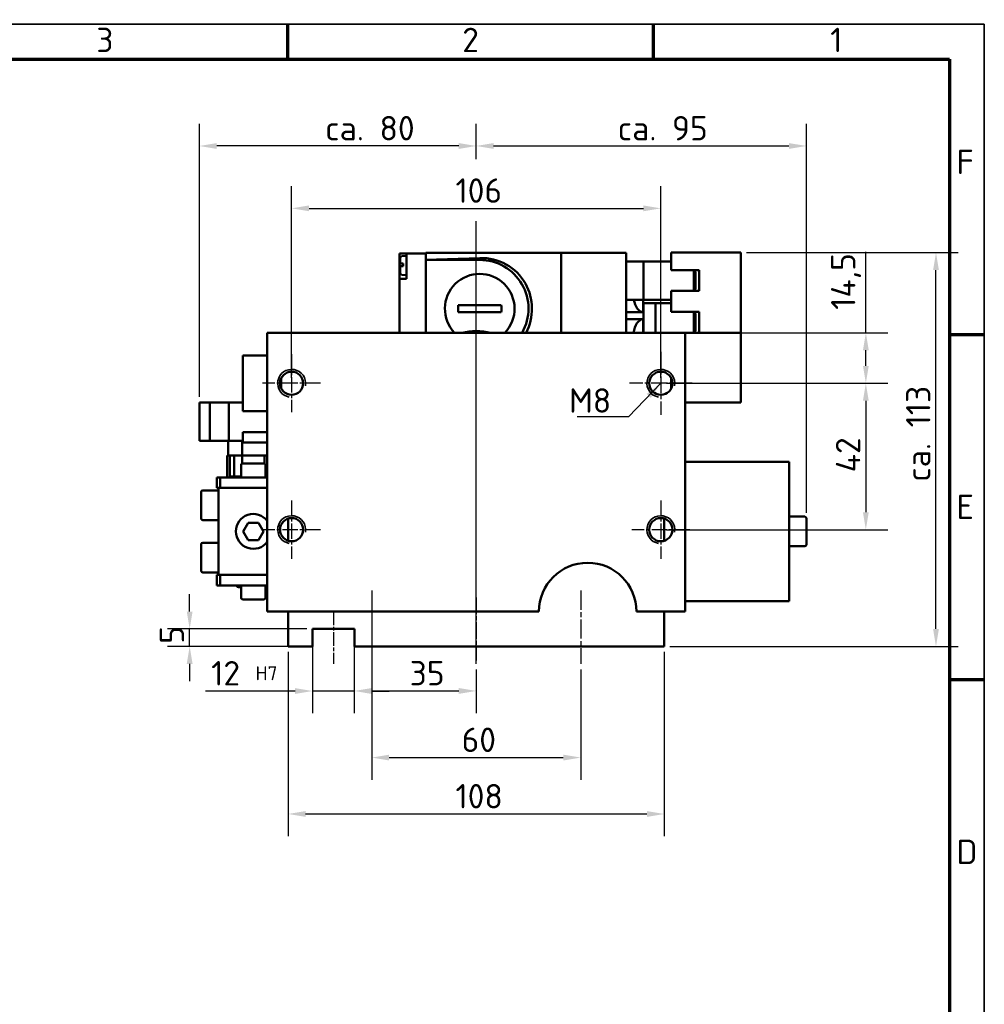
# Model space of a CAD drawing. Header units: millimetres. Extents: x 10 to 830, y 10 to 585.
# Tile 4 of 4: x 553 to 830, y 303 to 585. Entities that reach past the tile are written whole.
import ezdxf

# ---------------------------------------------------------------- set-up
doc = ezdxf.new("R2010")
doc.units = ezdxf.units.MM
doc.header["$LTSCALE"] = 2
doc.linetypes.add('CHAIN', pattern=[0.3543, 0.2362, -0.0295, 0.0591, -0.0295])
doc.layers.get('0').update_dxf_attribs({"lineweight": 25})
for name, color, linetype, lineweight in [('Bemaßung (ISO)', 7, 'Continuous', 25), ('Mittellinie (ISO)', 7, 'Continuous', 25), ('Mittelpunktmarkierung (ISO)', 7, 'Continuous', 25), ('Rahmen (ISO)', 7, 'Continuous', 70), ('Sichtbar (ISO)', 7, 'Continuous', 50), ('Sichtbar schmal (ISO)', 7, 'Continuous', 35), ('Symbol (ISO)', 7, 'Continuous', 25)]:
    doc.layers.add(name, color=color, linetype=linetype, lineweight=lineweight)
doc.styles.add('Notiztext (DIN)', font='isocpeur.ttf')
doc.dimstyles.new('Standard (DIN)', dxfattribs={"dimscale": 2, "dimtxt": 3.5, "dimasz": 2.5, "dimexe": 3.175, "dimexo": 0.8, "dimgap": 0.8, "dimtad": 1, "dimrnd": 1e-08, "dimzin": 12, "dimtxsty": 'Notiztext (DIN)', "dimcen": 0.09, "dimdle": 10, "dimclrd": 256, "dimclre": 256, "dimclrt": 256, "dimadec": 0, "dimazin": 3, "dimtfac": 1, "dimtdec": 3, "dimtmove": 0, "dimatfit": 3, "dimfxl": 1, "dimtolj": 1, "dimtzin": 12, "dimlwd": -1, "dimlwe": -1, "dimarcsym": 0})
doc.dimstyles.new('Standard - Methode 2a (DIN)$7', dxfattribs={"dimscale": 2, "dimtxt": 3.5, "dimasz": 2.5, "dimexe": 3.175, "dimexo": 0.8, "dimgap": 0.8, "dimtad": 1, "dimtih": 1, "dimtoh": 1, "dimrnd": 1e-08, "dimtxsty": 'Notiztext (DIN)', "dimcen": 0.09, "dimdle": 10, "dimclrd": 256, "dimclre": 256, "dimclrt": 256, "dimazin": 2, "dimtfac": 1, "dimtmove": 0, "dimatfit": 3, "dimfxl": 1, "dimtolj": 1, "dimlwd": -1, "dimlwe": -1, "dimarcsym": 0})

# ---------------------------------------------------------------- blocks, each defined once
blk = doc.blocks.new('Ränder Hagen+Goebel Rahmen')
at = {"layer": 'Rahmen (ISO)', "linetype": 'Continuous', "lineweight": 35}
for p, q in [((5, 292), (415, 292)), ((415, 292), (415, 5))]:
    blk.add_line(p, q, dxfattribs=at)
at = {"layer": 'Rahmen (ISO)'}
for p, q in [((315, 287), (315, 292)), ((367.5, 287), (367.5, 292)), ((10, 287), (410, 287)), ((410, 287), (410, 10)), ((410, 247.5), (415, 247.5)), ((410, 198), (415, 198))]:
    blk.add_line(p, q, dxfattribs=at)
at = {"layer": 'Symbol (ISO)', "char_height": 3.5, "style": 'Notiztext (DIN)'}
for s, insert, attachment_point in [('3', (288.75, 288), 8), ('2', (341.25, 288), 8), ('1', (393.75, 288), 8), ('F', (411, 272.25), 4), ('E', (411, 222.75), 4), ('D', (411, 173.25), 4)]:
    blk.add_mtext(s, dxfattribs=dict(at, insert=insert, attachment_point=attachment_point))
blk = doc.blocks.new('*D6')
at = {"layer": 'Bemaßung (ISO)'}
for p, q in [((637.12, 406.36), (637.12, 386.31)), ((649.12, 406.36), (649.12, 386.31)), ((632.12, 392.66), (606.42, 392.66)), ((649.12, 392.66), (637.12, 392.66)), ((654.12, 392.66), (659.12, 392.66))]:
    blk.add_line(p, q, dxfattribs=at)
for points in [[(632.12, 393.49), (632.12, 391.82), (637.12, 392.66)], [(654.12, 393.49), (654.12, 391.82), (649.12, 392.66)]]:
    blk.add_solid(points, dxfattribs=at)
at = {"layer": 'Defpoints', "color": 0}
for p in [(637.12, 407.96), (649.12, 407.96), (637.12, 392.66)]:
    blk.add_point(p, dxfattribs=at)
at = {"layer": 'Bemaßung (ISO)', "insert": (608.02, 401.26), "char_height": 7, "attachment_point": 1, "style": 'Notiztext (DIN)'}
blk.add_mtext('\\A1;12 \\fISOCPEUR|b0|i0;\\H4.0000;H7', dxfattribs=at)
blk = doc.blocks.new('*D7')
at = {"layer": 'Bemaßung (ISO)'}
for p, q in [((649.12, 403.86), (649.12, 386.33)), ((684.12, 398.86), (684.12, 386.33)), ((654.12, 392.68), (679.12, 392.68))]:
    blk.add_line(p, q, dxfattribs=at)
for points in [[(654.12, 393.51), (654.12, 391.84), (649.12, 392.68)], [(679.12, 393.51), (679.12, 391.84), (684.12, 392.68)]]:
    blk.add_solid(points, dxfattribs=at)
at = {"layer": 'Defpoints', "color": 0}
for p in [(649.12, 405.46), (684.12, 400.46), (684.12, 392.68)]:
    blk.add_point(p, dxfattribs=at)
at = {"layer": 'Bemaßung (ISO)', "insert": (665.01, 401.28), "char_height": 7, "attachment_point": 1, "style": 'Notiztext (DIN)'}
blk.add_mtext('\\A1;35', dxfattribs=at)
blk = doc.blocks.new('*D8')
at = {"layer": 'Bemaßung (ISO)'}
for p, q in [((654.12, 419.86), (654.12, 367.21)), ((714.12, 398.86), (714.12, 367.21)), ((659.12, 373.56), (709.12, 373.56))]:
    blk.add_line(p, q, dxfattribs=at)
for points in [[(659.12, 374.39), (659.12, 372.72), (654.12, 373.56)], [(709.12, 374.39), (709.12, 372.72), (714.12, 373.56)]]:
    blk.add_solid(points, dxfattribs=at)
at = {"layer": 'Defpoints', "color": 0}
for p in [(654.12, 421.46), (714.12, 400.46), (714.12, 373.56)]:
    blk.add_point(p, dxfattribs=at)
at = {"layer": 'Bemaßung (ISO)', "insert": (679.92, 382.16), "char_height": 7, "attachment_point": 1, "style": 'Notiztext (DIN)'}
blk.add_mtext('\\A1;60', dxfattribs=at)
blk = doc.blocks.new('*D9')
at = {"layer": 'Bemaßung (ISO)'}
for p, q in [((630.12, 403.86), (630.12, 351.02)), ((738.12, 403.86), (738.12, 351.02)), ((635.12, 357.37), (733.12, 357.37))]:
    blk.add_line(p, q, dxfattribs=at)
for points in [[(635.12, 358.2), (635.12, 356.54), (630.12, 357.37)], [(733.12, 358.2), (733.12, 356.54), (738.12, 357.37)]]:
    blk.add_solid(points, dxfattribs=at)
at = {"layer": 'Defpoints', "color": 0}
for p in [(630.12, 405.46), (738.12, 405.46), (738.12, 357.37)]:
    blk.add_point(p, dxfattribs=at)
at = {"layer": 'Bemaßung (ISO)', "insert": (678.17, 365.97), "char_height": 7, "attachment_point": 1, "style": 'Notiztext (DIN)'}
blk.add_mtext('\\A1;108', dxfattribs=at)
blk = doc.blocks.new('*D18')
at = {"layer": 'Bemaßung (ISO)'}
for p, q in [((601.84, 415.46), (601.84, 420.46)), ((635.52, 410.46), (595.49, 410.46)), ((601.84, 405.46), (601.84, 410.46)), ((635.52, 405.46), (595.49, 405.46)), ((601.84, 400.46), (601.84, 395.46))]:
    blk.add_line(p, q, dxfattribs=at)
for points in [[(601.01, 415.46), (602.68, 415.46), (601.84, 410.46)], [(601.01, 400.46), (602.68, 400.46), (601.84, 405.46)]]:
    blk.add_solid(points, dxfattribs=at)
at = {"layer": 'Defpoints', "color": 0}
for p in [(601.84, 410.46), (637.12, 410.46), (637.12, 405.46)]:
    blk.add_point(p, dxfattribs=at)
at = {"layer": 'Bemaßung (ISO)', "insert": (593.24, 406.21), "char_height": 7, "attachment_point": 1, "rotation": 90, "style": 'Notiztext (DIN)'}
blk.add_mtext('\\A1;5', dxfattribs=at)
blk = doc.blocks.new('*D27')
at = {"layer": 'Bemaßung (ISO)'}
for p, q in [((684.12, 545.28), (684.12, 555.42)), ((778.92, 443.81), (778.92, 555.42)), ((689.12, 549.07), (773.92, 549.07)), ((684.12, 402.06), (684.12, 527.49))]:
    blk.add_line(p, q, dxfattribs=at)
for points in [[(689.12, 549.9), (689.12, 548.23), (684.12, 549.07)], [(773.92, 549.9), (773.92, 548.23), (778.92, 549.07)]]:
    blk.add_solid(points, dxfattribs=at)
at = {"layer": 'Defpoints', "color": 0}
for p in [(778.92, 549.07), (778.92, 442.21), (684.12, 400.46)]:
    blk.add_point(p, dxfattribs=at)
at = {"layer": 'Bemaßung (ISO)', "insert": (735.43, 554.17), "char_height": 7, "attachment_point": 5, "style": 'Notiztext (DIN)'}
blk.add_mtext('\\A1; ca. 95', dxfattribs=at)
blk = doc.blocks.new('*D29')
at = {"layer": 'Bemaßung (ISO)'}
for p, q in [((761.72, 518.46), (822.47, 518.46)), ((816.12, 410.46), (816.12, 513.46)), ((739.72, 405.46), (822.47, 405.46))]:
    blk.add_line(p, q, dxfattribs=at)
for points in [[(815.29, 513.46), (816.96, 513.46), (816.12, 518.46)], [(815.29, 410.46), (816.96, 410.46), (816.12, 405.46)]]:
    blk.add_solid(points, dxfattribs=at)
at = {"layer": 'Defpoints', "color": 0}
for p in [(760.12, 518.46), (816.12, 518.46), (738.12, 405.46)]:
    blk.add_point(p, dxfattribs=at)
at = {"layer": 'Bemaßung (ISO)', "insert": (807.52, 452.71), "char_height": 7, "attachment_point": 1, "rotation": 90, "style": 'Notiztext (DIN)'}
blk.add_mtext('\\A1;ca. 113', dxfattribs=at)
blk = doc.blocks.new('*D30')
at = {"layer": 'Bemaßung (ISO)'}
for p, q in [((604.62, 477.06), (604.62, 555.42)), ((684.12, 545.28), (684.12, 555.42)), ((679.12, 549.07), (609.62, 549.07)), ((684.12, 402.06), (684.12, 524.33))]:
    blk.add_line(p, q, dxfattribs=at)
for points in [[(609.62, 549.9), (609.62, 548.23), (604.62, 549.07)], [(679.12, 549.9), (679.12, 548.23), (684.12, 549.07)]]:
    blk.add_solid(points, dxfattribs=at)
at = {"layer": 'Defpoints', "color": 0}
for p in [(604.62, 549.07), (604.62, 475.46), (684.12, 400.46)]:
    blk.add_point(p, dxfattribs=at)
at = {"layer": 'Bemaßung (ISO)', "insert": (651.36, 554.17), "char_height": 7, "attachment_point": 5, "style": 'Notiztext (DIN)'}
blk.add_mtext('\\A1; ca. 80', dxfattribs=at)
blk = doc.blocks.new('*D31')
at = {"layer": 'Bemaßung (ISO)'}
for p, q in [((631.12, 482.56), (631.12, 537.52)), ((737.12, 482.56), (737.12, 537.52)), ((636.12, 531.17), (732.12, 531.17))]:
    blk.add_line(p, q, dxfattribs=at)
for points in [[(636.12, 532), (636.12, 530.34), (631.12, 531.17)], [(732.12, 532), (732.12, 530.34), (737.12, 531.17)]]:
    blk.add_solid(points, dxfattribs=at)
at = {"layer": 'Defpoints', "color": 0}
for p in [(737.12, 531.17), (631.12, 480.96), (737.12, 480.96)]:
    blk.add_point(p, dxfattribs=at)
at = {"layer": 'Bemaßung (ISO)', "insert": (678.17, 539.77), "char_height": 7, "attachment_point": 1, "style": 'Notiztext (DIN)'}
blk.add_mtext('\\A1;106', dxfattribs=at)
blk = doc.blocks.new('*D32')
at = {"layer": 'Bemaßung (ISO)'}
for p, q in [((795.99, 495.46), (795.99, 518.71)), ((625.72, 495.46), (802.34, 495.46)), ((795.99, 485.96), (795.99, 490.46)), ((738.72, 480.96), (802.34, 480.96))]:
    blk.add_line(p, q, dxfattribs=at)
for points in [[(795.16, 490.46), (796.82, 490.46), (795.99, 495.46)], [(795.16, 485.96), (796.82, 485.96), (795.99, 480.96)]]:
    blk.add_solid(points, dxfattribs=at)
at = {"layer": 'Defpoints', "color": 0}
for p in [(624.12, 495.46), (737.12, 480.96), (795.99, 480.96)]:
    blk.add_point(p, dxfattribs=at)
at = {"layer": 'Bemaßung (ISO)', "insert": (785.99, 502.06), "char_height": 7, "attachment_point": 1, "rotation": 90, "style": 'Notiztext (DIN)'}
blk.add_mtext('\\A1;14,5', dxfattribs=at)
blk = doc.blocks.new('*D33')
at = {"layer": 'Bemaßung (ISO)'}
for p, q in [((738.72, 480.96), (802.33, 480.96)), ((795.98, 475.96), (795.98, 443.96)), ((738.72, 438.96), (802.33, 438.96))]:
    blk.add_line(p, q, dxfattribs=at)
for points in [[(795.14, 475.96), (796.81, 475.96), (795.98, 480.96)], [(795.14, 443.96), (796.81, 443.96), (795.98, 438.96)]]:
    blk.add_solid(points, dxfattribs=at)
at = {"layer": 'Defpoints', "color": 0}
for p in [(737.12, 480.96), (737.12, 438.96), (795.98, 438.96)]:
    blk.add_point(p, dxfattribs=at)
at = {"layer": 'Bemaßung (ISO)', "insert": (787.38, 455.41), "char_height": 7, "attachment_point": 1, "rotation": 90, "style": 'Notiztext (DIN)'}
blk.add_mtext('\\A1;42', dxfattribs=at)

msp = doc.modelspace()

# ---------------------------------------------------------------- linework, layer by layer
at = {"layer": 'Mittellinie (ISO)', "linetype": 'CHAIN', "ltscale": 23.990969}
msp.add_line((684.122, 400.462), (684.122, 458.962), dxfattribs=at)
at = {"layer": 'Mittellinie (ISO)', "linetype": 'CHAIN', "ltscale": 11.667578}
for p, q in [((654.122, 421.462), (654.122, 400.462)), ((714.122, 421.462), (714.122, 400.462))]:
    msp.add_line(p, q, dxfattribs=at)
at = {"layer": 'Mittellinie (ISO)', "linetype": 'CHAIN', "ltscale": 10.000767}
msp.add_line((684.122, 419.462), (684.122, 401.462), dxfattribs=at)
at = {"layer": 'Mittellinie (ISO)', "linetype": 'CHAIN', "ltscale": 8.333956}
msp.add_line((643.122, 415.462), (643.122, 400.462), dxfattribs=at)
at = {"layer": 'Mittelpunktmarkierung (ISO)', "linetype": 'CHAIN', "ltscale": 9.249035}
for p, q in [((631.122, 489.286), (631.122, 472.639)), ((639.446, 480.962), (622.799, 480.962)), ((631.122, 447.286), (631.122, 430.639)), ((737.122, 447.286), (737.122, 430.639)), ((639.446, 438.962), (622.799, 438.962)), ((745.446, 438.962), (728.799, 438.962))]:
    msp.add_line(p, q, dxfattribs=at)
at = {"layer": 'Mittelpunktmarkierung (ISO)', "linetype": 'CHAIN', "ltscale": 10.000767}
for p, q in [((737.122, 489.962), (737.122, 471.962)), ((746.122, 480.962), (728.122, 480.962))]:
    msp.add_line(p, q, dxfattribs=at)
at = {"layer": 'Sichtbar (ISO)'}
for p, q in [((662.122, 518.262), (662.122, 514.962)), ((664.122, 518.262), (662.122, 518.262)), ((662.778, 517.445), (664.122, 517.562)), ((664.122, 518.262), (664.122, 510.962)), ((669.622, 518.262), (664.122, 518.262)), ((669.622, 518.262), (669.622, 518.362)), ((706.592, 518.362), (669.622, 518.362)), ((669.622, 518.262), (669.622, 495.462)), ((706.592, 518.362), (708.522, 518.362)), ((709.192, 518.362), (708.522, 518.362)), ((708.522, 495.462), (708.522, 518.362)), ((714.048, 518.362), (709.192, 518.362)), ((716.265, 518.362), (714.048, 518.362)), ((723.617, 518.362), (716.265, 518.362)), ((725.73, 518.362), (723.617, 518.362)), ((726.122, 518.362), (725.73, 518.362)), ((726.122, 518.362), (727.122, 518.362)), ((727.122, 515.962), (727.122, 518.362)), ((740.122, 513.462), (740.122, 518.462)), ((740.122, 518.462), (760.122, 518.462)), ((760.122, 518.462), (760.122, 495.462)), ((662.122, 514.962), (662.122, 510.962)), ((662.322, 516.947), (662.322, 515.362)), ((662.322, 515.362), (662.778, 515.362)), ((662.778, 514.562), (662.322, 514.562)), ((662.322, 514.562), (662.322, 512.578)), ((662.778, 515.362), (663.132, 515.362)), ((663.132, 514.562), (662.778, 514.562)), ((663.132, 514.562), (663.132, 515.362)), ((669.622, 516.362), (685.122, 516.903)), ((685.122, 516.362), (669.622, 516.362)), ((727.122, 515.962), (727.122, 504.962)), ((727.122, 515.962), (732.122, 515.962)), ((732.122, 515.962), (732.122, 504.962)), ((732.122, 515.962), (740.122, 515.962)), ((662.778, 512.08), (664.122, 511.962)), ((748.122, 513.462), (740.122, 513.462)), ((746.622, 513.462), (746.622, 507.462)), ((747.122, 512.962), (746.622, 513.462)), ((747.122, 507.962), (747.122, 512.962)), ((748.122, 507.462), (748.122, 513.462)), ((664.122, 510.962), (662.122, 510.962)), ((662.122, 510.962), (662.122, 495.462)), ((740.122, 507.462), (748.122, 507.462)), ((740.122, 501.462), (740.122, 507.462)), ((747.122, 507.962), (746.622, 507.462)), ((678.971, 503.362), (691.273, 503.362)), ((727.122, 495.462), (727.122, 504.962)), ((727.122, 504.962), (732.122, 504.962)), ((732.045, 501.372), (732.045, 504.962)), ((732.122, 503.962), (732.045, 503.962)), ((732.122, 504.962), (740.122, 504.962)), ((735.622, 503.962), (732.122, 503.962)), ((732.122, 495.462), (732.122, 503.962)), ((740.122, 503.962), (735.622, 503.962)), ((735.622, 495.462), (735.622, 503.962)), ((691.273, 501.362), (678.971, 501.362)), ((727.122, 501.372), (732.045, 501.372)), ((748.122, 501.462), (740.122, 501.462)), ((746.622, 501.462), (747.122, 500.962)), ((746.622, 501.462), (746.622, 495.462)), ((747.122, 495.962), (747.122, 500.962)), ((748.122, 495.462), (748.122, 501.462)), ((727.122, 499.352), (732.045, 499.352)), ((732.045, 495.462), (732.045, 499.352)), ((624.122, 415.462), (624.122, 495.462)), ((624.122, 495.462), (744.122, 495.462)), ((744.122, 495.462), (744.122, 415.462)), ((744.122, 495.462), (760.122, 495.462)), ((746.622, 495.462), (747.122, 495.962)), ((760.122, 495.462), (760.122, 475.462)), ((617.122, 488.962), (617.122, 472.962)), ((624.122, 488.962), (617.122, 488.962)), ((628.122, 482.392), (628.122, 479.532)), ((740.122, 479.532), (740.122, 482.392)), ((604.622, 475.462), (607.622, 475.462)), ((604.622, 464.462), (604.622, 475.462)), ((607.622, 475.462), (613.122, 475.462)), ((607.622, 475.462), (607.622, 464.462)), ((613.122, 475.462), (613.122, 464.462)), ((613.122, 475.462), (617.122, 475.462)), ((760.122, 475.462), (744.122, 475.462)), ((617.122, 472.962), (624.122, 472.962)), ((624.122, 466.962), (617.122, 466.962)), ((617.122, 466.962), (617.122, 463.962)), ((607.622, 464.462), (604.622, 464.462)), ((613.122, 464.462), (607.622, 464.462)), ((612.922, 460.262), (612.922, 464.462)), ((617.122, 464.462), (613.122, 464.462)), ((616.922, 460.262), (616.922, 464.462)), ((624.122, 463.962), (617.122, 463.962)), ((612.622, 460.262), (613.36, 460.262)), ((612.622, 453.962), (612.622, 460.262)), ((613.36, 460.262), (614.655, 460.262)), ((613.36, 454.262), (613.36, 460.262)), ((614.655, 460.262), (616.881, 460.262)), ((614.655, 460.262), (614.655, 454.262)), ((616.881, 460.262), (616.881, 457.937)), ((616.881, 460.262), (623.366, 460.262)), ((617.022, 457.962), (623.222, 457.962)), ((623.366, 460.262), (624.122, 460.262)), ((623.366, 457.936), (623.366, 460.262)), ((763.122, 458.462), (744.122, 458.462)), ((763.122, 458.452), (763.122, 458.462)), ((763.222, 458.452), (763.122, 458.452)), ((773.922, 458.462), (763.222, 458.462)), ((763.222, 458.462), (763.222, 458.452)), ((773.922, 458.462), (773.922, 418.462)), ((616.622, 457.562), (616.622, 453.962)), ((623.622, 457.562), (623.622, 453.962)), ((610.622, 453.962), (609.622, 453.962)), ((609.622, 453.962), (609.622, 450.962)), ((610.622, 450.962), (610.622, 453.962)), ((624.122, 453.962), (610.622, 453.962)), ((613.36, 454.262), (616.622, 454.262)), ((623.622, 454.262), (624.122, 454.262)), ((605.122, 442.212), (605.122, 449.712)), ((605.622, 450.212), (610.122, 450.212)), ((609.622, 450.962), (610.122, 450.962)), ((610.122, 425.962), (610.122, 450.962)), ((610.122, 450.962), (624.122, 450.962)), ((605.622, 441.712), (610.122, 441.712)), ((617.235, 438.462), (618.679, 440.962)), ((618.679, 440.962), (621.565, 440.962)), ((621.565, 440.962), (623.009, 438.462)), ((630.122, 435.793), (630.122, 442.132)), ((738.122, 442.132), (738.122, 435.793)), ((778.422, 442.712), (773.922, 442.712)), ((778.922, 442.212), (778.922, 434.712)), ((618.679, 435.962), (617.235, 438.462)), ((623.009, 438.462), (621.565, 435.962)), ((605.622, 435.212), (610.122, 435.212)), ((621.565, 435.962), (618.679, 435.962)), ((605.122, 427.212), (605.122, 434.712)), ((778.422, 434.212), (773.922, 434.212)), ((605.622, 426.712), (610.122, 426.712)), ((609.622, 425.962), (609.622, 422.962)), ((610.122, 425.962), (609.622, 425.962)), ((624.122, 425.962), (610.122, 425.962)), ((610.622, 422.962), (610.622, 425.962)), ((609.622, 422.962), (610.622, 422.962)), ((624.122, 422.962), (610.622, 422.962)), ((616.622, 422.462), (616.122, 422.462)), ((616.622, 419.362), (616.622, 422.962)), ((623.622, 419.362), (623.622, 422.962)), ((624.122, 422.462), (623.622, 422.462)), ((623.222, 418.962), (617.022, 418.962)), ((763.122, 418.462), (744.122, 418.462)), ((763.122, 418.472), (763.132, 418.472)), ((763.122, 418.462), (763.122, 418.472)), ((763.132, 418.472), (763.132, 418.462)), ((773.922, 418.462), (763.132, 418.462)), ((702.122, 415.462), (624.122, 415.462)), ((630.122, 405.462), (630.122, 415.462)), ((744.122, 415.462), (730.122, 415.462)), ((738.122, 415.462), (738.122, 405.462)), ((649.122, 410.462), (637.122, 410.462)), ((637.122, 410.462), (637.122, 405.462)), ((649.122, 405.462), (649.122, 410.462)), ((637.122, 405.462), (630.122, 405.462)), ((738.122, 405.462), (649.122, 405.462))]:
    msp.add_line(p, q, dxfattribs=at)
at = {"layer": 'Sichtbar (ISO)', "flags": 128}
for points in [[(732.045, 501.372), (732.045, 501.372), (732.044, 501.372), (732.044, 501.372), (732.043, 501.372), (732.042, 501.372), (732.04, 501.373), (732.039, 501.373), (732.037, 501.373), (732.035, 501.373), (732.033, 501.373), (732.031, 501.374), (732.028, 501.374), (732.025, 501.374), (732.022, 501.374), (732.018, 501.375), (732.015, 501.375), (732.011, 501.375), (732.007, 501.376), (732.003, 501.376), (731.998, 501.377), (731.993, 501.377), (731.988, 501.378), (731.983, 501.378), (731.978, 501.378)], [(731.978, 499.346), (731.983, 499.346), (731.988, 499.347), (731.993, 499.347), (731.998, 499.348), (732.003, 499.348), (732.007, 499.349), (732.011, 499.349), (732.015, 499.349), (732.018, 499.35), (732.022, 499.35), (732.025, 499.35), (732.028, 499.351), (732.031, 499.351), (732.033, 499.351), (732.035, 499.351), (732.037, 499.351), (732.039, 499.352), (732.04, 499.352), (732.042, 499.352), (732.043, 499.352), (732.044, 499.352), (732.044, 499.352), (732.045, 499.352), (732.045, 499.352)]]:
    msp.add_lwpolyline(points, dxfattribs=at)
at = {"layer": 'Sichtbar (ISO)'}
for centre in [(631.122, 480.962), (737.122, 480.962), (631.122, 438.962), (737.122, 438.962)]:
    msp.add_circle(centre, 3.324, dxfattribs=at)
for centre, radius, start, end in [((662.822, 516.947), 0.5, 95, 180), ((685.122, 502.362), 14, 330.47145, 90), ((662.822, 512.578), 0.5, 180, 265), ((685.122, 502.362), 10, 316.36989, 223.63011), ((685.122, 502.362), 15, 332.61289, 28.86611), ((685.122, 502.362), 6.231, 170.76541, 189.23459), ((685.122, 502.362), 6.231, 350.76541, 9.23459), ((684.122, 477.796), 18.139, 76.89438, 103.10562), ((617.022, 457.562), 0.4, 90, 180), ((623.222, 457.562), 0.4, 0, 90), ((605.622, 449.712), 0.5, 90, 180), ((605.622, 442.212), 0.5, 180, 270), ((620.122, 438.462), 5, 36.8699, 323.1301), ((778.422, 442.212), 0.5, 0, 90), ((605.622, 434.712), 0.5, 90, 180), ((778.422, 434.712), 0.5, 270, 0), ((605.622, 427.212), 0.5, 180, 270), ((716.122, 415.462), 14, 0, 180), ((616.122, 423.462), 1, 210, 270), ((617.022, 419.362), 0.4, 180, 270), ((623.222, 419.362), 0.4, 270, 0)]:
    msp.add_arc(centre, radius, start, end, dxfattribs=at)
for centre, major_axis, ratio, start_param, end_param in [((685.63, 502.362), (-14.559, 0), 0.9993901, 3.6625265, 4.7473169), ((732.122, 506.362), (0, -4.99), 0.5773503, 4.9967676, 6.2330641), ((732.122, 494.362), (0, -4.99), 0.5773503, 3.1917138, 4.4901225)]:
    msp.add_ellipse(centre, major_axis=major_axis, ratio=ratio, start_param=start_param, end_param=end_param, dxfattribs=at)
at = {"layer": 'Sichtbar schmal (ISO)'}
for centre in [(631.122, 480.962), (737.122, 480.962), (631.122, 438.962), (737.122, 438.962)]:
    msp.add_arc(centre, 4, 350, 260, dxfattribs=at)

# ---------------------------------------------------------------- block references
at = {"xscale": 2, "yscale": 2, "zscale": 2}
msp.add_blockref('Ränder Hagen+Goebel Rahmen', (0, 0), dxfattribs=at)

# ---------------------------------------------------------------- texts
at = {"layer": 'Symbol (ISO)', "insert": (722.878, 472.529), "char_height": 7, "width": 11.1948, "attachment_point": 9, "style": 'Notiztext (DIN)'}
msp.add_mtext('{M8}', dxfattribs=at)

# ---------------------------------------------------------------- dimensions: what is measured, and where the dimension line sits
at = {"layer": 'Bemaßung (ISO)'}
for base, p1, p2, angle, text, picture, middle in [((604.622, 549.066), (684.122, 400.462), (604.622, 475.462), 180, ' ca. 80', '*D30', (651.356, 549.066)), ((778.922, 549.066), (684.122, 400.462), (778.922, 442.212), 180, ' ca. 95', '*D27', (735.435, 549.066)), ((816.122, 518.462), (738.122, 405.462), (760.122, 518.462), 90, 'ca. <>', '*D29', (816.122, 465.656))]:
    dim = msp.add_linear_dim(base=base, p1=p1, p2=p2, angle=angle, text=text, dimstyle='Standard (DIN)', override={"dimdec": 2, "dimtp": 0, "dimtm": 0, "dimtdec": 3, "dimatfit": 2}, dxfattribs=at)
    dim.commit()
    dim.dimension.update_dxf_attribs({"geometry": picture, "text_midpoint": middle, "dimtype": 160})
for base, p1, p2, angle, override, picture, middle in [((737.122, 531.17), (631.122, 480.962), (737.122, 480.962), 180, {"dimdec": 2, "dimtp": 0, "dimtm": 0, "dimtdec": 3, "dimatfit": 2}, '*D31', (684.122, 531.17)), ((795.991, 480.962), (624.122, 495.462), (737.122, 480.962), 90, {"dimdec": 2, "dimtp": 0, "dimtm": 0, "dimtdec": 3, "dimatfit": 2}, '*D32', (795.991, 509.587)), ((795.976, 438.962), (737.122, 480.962), (737.122, 438.962), 90, {"dimdec": 2, "dimtp": 0, "dimtm": 0, "dimtdec": 3, "dimatfit": 2}, '*D33', (795.976, 459.962)), ((714.122, 373.556), (654.122, 421.462), (714.122, 400.462), 180, {"dimdec": 2, "dimtp": 0, "dimtm": 0, "dimtdec": 3, "dimatfit": 2}, '*D8', (684.122, 373.556)), ((601.845, 410.462), (637.122, 405.462), (637.122, 410.462), 90, {"dimdec": 2, "dimtp": 0, "dimtm": 0, "dimtdec": 3, "dimatfit": 2}, '*D18', (601.845, 407.962)), ((738.122, 357.372), (630.122, 405.462), (738.122, 405.462), 180, {"dimdec": 2, "dimlfac": 1, "dimtp": 0, "dimtm": 0, "dimtdec": 3, "dimatfit": 2}, '*D9', (684.122, 357.372)), ((684.122, 392.677), (649.122, 405.462), (684.122, 400.462), 180, {"dimdec": 2, "dimtp": 0, "dimtm": 0, "dimtdec": 3, "dimatfit": 2}, '*D7', (669.21, 392.677))]:
    dim = msp.add_linear_dim(base=base, p1=p1, p2=p2, angle=angle, dimstyle='Standard (DIN)', override=override, dxfattribs=at)
    dim.commit()
    dim.dimension.update_dxf_attribs({"geometry": picture, "text_midpoint": middle, "dimtype": 160})
dim = msp.add_linear_dim(base=(637.122, 392.657), p1=(649.122, 407.962), p2=(637.122, 407.962), text='<> \\fISOCPEUR|b0|i0;\\H4.0000;H7', dimstyle='Standard (DIN)', override={"dimdec": 2, "dimlfac": 1, "dimtp": 0, "dimtm": 0, "dimtdec": 3, "dimatfit": 2}, dxfattribs=at)
dim.commit()
dim.dimension.update_dxf_attribs({"geometry": '*D6', "text_midpoint": (616.772, 392.657), "dimtype": 160})

# ---------------------------------------------------------------- leaders
at = {"layer": 'Symbol (ISO)', "annotation_type": 0, "has_hookline": 1, "hookline_direction": 1, "text_width": 9.8}
msp.add_leader([(737.122, 480.962), (727.878, 471.363), (722.878, 471.363)], dimstyle='Standard - Methode 2a (DIN)$7', override={"dimgap": 0, "dimtad": 1}, dxfattribs=at)

doc.saveas('drawing.dxf')
